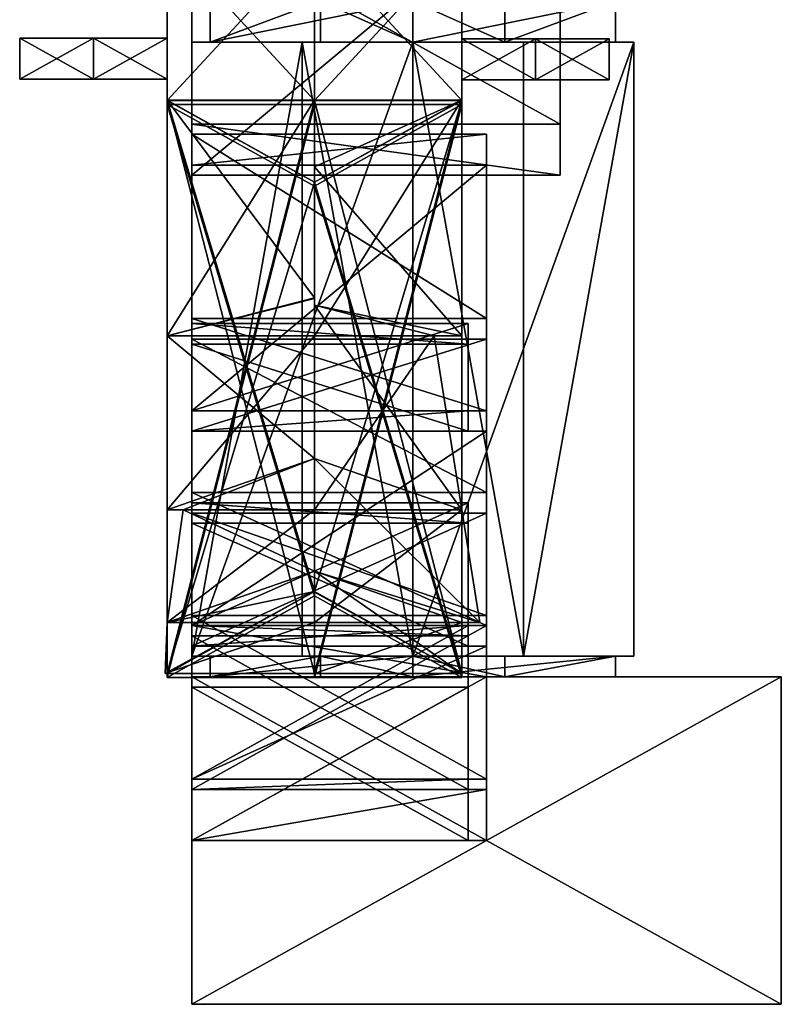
# Model space of a CAD drawing. Extents: x -30 to 32, y -80 to 80.
# Tile 1 of 2: x -30 to 32, y -80 to 0. Entities that reach past the tile are written whole.
import ezdxf

# ---------------------------------------------------------------- set-up
doc = ezdxf.new("R2010")
doc.units = 0

msp = doc.modelspace()

# ---------------------------------------------------------------- meshes
at = {"layer": 'OBJECT000', "color": 50}
mesh = msp.add_polyface(dxfattribs=at)
corners = [(20, -51.666565, -80.552002), (2, -51.666565, -80.552002), (2, -1.666992, -80.552002), (20, -1.666992, -80.552002), (11, -1.666992, -96), (2, -1.666992, -96), (2, -51.666565, -96), (11, -51.666565, -96)]
mesh.append_faces([[corners[k] for k in face] for face in [(1, 3, 0), (5, 7, 4), (6, 0, 7), (4, 2, 5), (5, 1, 6), (7, 3, 4)]], dxfattribs={"vtx0": -1})
mesh.append_faces([[corners[k] for k in face] for face in [(1, 2, 3), (5, 6, 7), (6, 1, 0), (4, 3, 2), (5, 2, 1), (7, 0, 3)]], dxfattribs={"vtx2": -1})
at = {"layer": 'OBJECT003', "color": 50}
mesh = msp.add_polyface(dxfattribs=at)
corners = [(32, -79.998596, -65.102997), (-16, -79.998596, -65.102997), (-16, -53.332947, -65.102997), (32, -53.332947, -65.102997), (32, -53.332947, -96), (-16, -53.332947, -96), (-16, -79.998596, -96), (32, -79.998596, -96)]
mesh.append_faces([[corners[k] for k in face] for face in [(1, 3, 0), (5, 7, 4), (6, 0, 7), (4, 2, 5), (5, 1, 6), (7, 3, 4)]], dxfattribs={"vtx0": -1})
mesh.append_faces([[corners[k] for k in face] for face in [(1, 2, 3), (5, 6, 7), (6, 1, 0), (4, 3, 2), (5, 2, 1), (7, 0, 3)]], dxfattribs={"vtx2": -1})
at = {"layer": 'OBJECT004', "color": 50}
mesh = msp.add_polyface(dxfattribs=at)
corners = [(8, -66.666565, -34.207001), (-16, -66.666565, -34.207001), (-16, -53.332947, -34.207001), (8, -53.332947, -34.207001), (8, -53.332947, -63.171997), (-16, -53.332947, -63.171997), (-16, -66.666565, -63.171997), (8, -66.666565, -63.171997)]
mesh.append_faces([[corners[k] for k in face] for face in [(1, 3, 0), (5, 7, 4), (6, 0, 7), (4, 2, 5), (5, 1, 6), (7, 3, 4)]], dxfattribs={"vtx0": -1})
mesh.append_faces([[corners[k] for k in face] for face in [(1, 2, 3), (5, 6, 7), (6, 1, 0), (4, 3, 2), (5, 2, 1), (7, 0, 3)]], dxfattribs={"vtx2": -1})
at = {"layer": 'OBJECT005', "color": 50}
mesh = msp.add_polyface(dxfattribs=at)
corners = [(18.5, -1.666565, -80.552002), (2, -1.666565, -80.552002), (2, 1.667053, -80.552002), (18.5, 1.667053, -80.552002), (9.5, 1.667053, -96), (2, 1.667053, -96), (2, -1.666565, -96), (9.5, -1.666565, -96)]
mesh.append_faces([[corners[k] for k in face] for face in [(1, 3, 0), (5, 7, 4), (6, 0, 7), (4, 2, 5), (5, 1, 6), (7, 3, 4)]], dxfattribs={"vtx0": -1})
mesh.append_faces([[corners[k] for k in face] for face in [(1, 2, 3), (5, 6, 7), (6, 1, 0), (4, 3, 2), (5, 2, 1), (7, 0, 3)]], dxfattribs={"vtx2": -1})
at = {"layer": 'OBJECT006', "color": 50}
mesh = msp.add_polyface(dxfattribs=at)
corners = [(18.5, -53.334534, -80.552002), (2, -53.334534, -80.552002), (2, -51.666992, -80.552002), (18.5, -51.666992, -80.552002), (9.5, -51.666992, -96), (2, -51.666992, -96), (2, -53.334534, -96), (9.5, -53.334534, -96)]
mesh.append_faces([[corners[k] for k in face] for face in [(1, 3, 0), (5, 7, 4), (6, 0, 7), (4, 2, 5), (5, 1, 6), (7, 3, 4)]], dxfattribs={"vtx0": -1})
mesh.append_faces([[corners[k] for k in face] for face in [(1, 2, 3), (5, 6, 7), (6, 1, 0), (4, 3, 2), (5, 2, 1), (7, 0, 3)]], dxfattribs={"vtx2": -1})
at = {"layer": 'OBJECT008', "color": 50}
mesh = msp.add_polyface(dxfattribs=at)
corners = [(6.5, -66.666565, -63.171997), (-16, -66.666565, -63.171997), (-16, -54.166992, -63.171997), (6.5, -54.166992, -63.171997), (6.5, -54.166992, -65.102997), (-16, -54.166992, -65.102997), (-16, -66.666565, -65.102997), (6.5, -66.666565, -65.102997)]
mesh.append_faces([[corners[k] for k in face] for face in [(1, 3, 0), (5, 7, 4), (6, 0, 7), (4, 2, 5), (5, 1, 6), (7, 3, 4)]], dxfattribs={"vtx0": -1})
mesh.append_faces([[corners[k] for k in face] for face in [(1, 2, 3), (5, 6, 7), (6, 1, 0), (4, 3, 2), (5, 2, 1), (7, 0, 3)]], dxfattribs={"vtx2": -1})
at = {"layer": 'OBJECT009', "color": 50}
mesh = msp.add_polyface(dxfattribs=at)
corners = [(8, -66.666565, -3.309998), (-16, -66.666565, -3.309998), (-16, -53.332947, -3.309998), (8, -53.332947, -3.309998), (8, -53.332947, -32.276001), (-16, -53.332947, -32.276001), (-16, -66.666565, -32.276001), (8, -66.666565, -32.276001)]
mesh.append_faces([[corners[k] for k in face] for face in [(1, 3, 0), (5, 7, 4), (6, 0, 7), (4, 2, 5), (5, 1, 6), (7, 3, 4)]], dxfattribs={"vtx0": -1})
mesh.append_faces([[corners[k] for k in face] for face in [(1, 2, 3), (5, 6, 7), (6, 1, 0), (4, 3, 2), (5, 2, 1), (7, 0, 3)]], dxfattribs={"vtx2": -1})
at = {"layer": 'OBJECT010', "color": 50}
mesh = msp.add_polyface(dxfattribs=at)
corners = [(6.5, -66.666565, -32.276001), (-16, -66.666565, -32.276001), (-16, -54.166992, -32.276001), (6.5, -54.166992, -32.276001), (6.5, -54.166992, -34.207001), (-16, -54.166992, -34.207001), (-16, -66.666565, -34.207001), (6.5, -66.666565, -34.207001)]
mesh.append_faces([[corners[k] for k in face] for face in [(1, 3, 0), (5, 7, 4), (6, 0, 7), (4, 2, 5), (5, 1, 6), (7, 3, 4)]], dxfattribs={"vtx0": -1})
mesh.append_faces([[corners[k] for k in face] for face in [(1, 2, 3), (5, 6, 7), (6, 1, 0), (4, 3, 2), (5, 2, 1), (7, 0, 3)]], dxfattribs={"vtx2": -1})
at = {"layer": 'OBJECT011', "color": 50}
mesh = msp.add_polyface(dxfattribs=at)
corners = [(8, -66.666565, 27.585999), (-16, -66.666565, 27.585999), (-16, -53.332947, 27.585999), (8, -53.332947, 27.585999), (8, -53.332947, -1.378998), (-16, -53.332947, -1.378998), (-16, -66.666565, -1.378998), (8, -66.666565, -1.378998)]
mesh.append_faces([[corners[k] for k in face] for face in [(1, 3, 0), (5, 7, 4), (6, 0, 7), (4, 2, 5), (5, 1, 6), (7, 3, 4)]], dxfattribs={"vtx0": -1})
mesh.append_faces([[corners[k] for k in face] for face in [(1, 2, 3), (5, 6, 7), (6, 1, 0), (4, 3, 2), (5, 2, 1), (7, 0, 3)]], dxfattribs={"vtx2": -1})
at = {"layer": 'OBJECT012', "color": 50}
mesh = msp.add_polyface(dxfattribs=at)
corners = [(6.5, -66.666565, -1.378998), (-16, -66.666565, -1.378998), (-16, -54.166992, -1.378998), (6.5, -54.166992, -1.378998), (6.5, -54.166992, -3.309998), (-16, -54.166992, -3.309998), (-16, -66.666565, -3.309998), (6.5, -66.666565, -3.309998)]
mesh.append_faces([[corners[k] for k in face] for face in [(1, 3, 0), (5, 7, 4), (6, 0, 7), (4, 2, 5), (5, 1, 6), (7, 3, 4)]], dxfattribs={"vtx0": -1})
mesh.append_faces([[corners[k] for k in face] for face in [(1, 2, 3), (5, 6, 7), (6, 1, 0), (4, 3, 2), (5, 2, 1), (7, 0, 3)]], dxfattribs={"vtx2": -1})
at = {"layer": 'OBJECT019', "color": 50}
mesh = msp.add_polyface(dxfattribs=at)
corners = [(6.5, -66.666565, 29.516998), (-16, -66.666565, 29.516998), (-16, -54.166992, 29.516998), (6.5, -54.166992, 29.516998), (6.5, -54.166992, 27.585999), (-16, -54.166992, 27.585999), (-16, -66.666565, 27.585999), (6.5, -66.666565, 27.585999)]
mesh.append_faces([[corners[k] for k in face] for face in [(1, 3, 0), (5, 7, 4), (6, 0, 7), (4, 2, 5), (5, 1, 6), (7, 3, 4)]], dxfattribs={"vtx0": -1})
mesh.append_faces([[corners[k] for k in face] for face in [(1, 2, 3), (5, 6, 7), (6, 1, 0), (4, 3, 2), (5, 2, 1), (7, 0, 3)]], dxfattribs={"vtx2": -1})
at = {"layer": 'OBJECT020', "color": 50}
mesh = msp.add_polyface(dxfattribs=at)
corners = [(8, -62.499939, 60.414368), (-16, -62.499939, 60.414368), (-16, -49.166931, 53.655365), (8, -49.166931, 53.655365), (8, -53.332947, 29.516998), (-16, -53.332947, 29.516998), (-16, -66.666992, 29.516998), (8, -66.666992, 29.516998)]
mesh.append_faces([[corners[k] for k in face] for face in [(1, 3, 0), (5, 7, 4), (6, 0, 7), (4, 2, 5), (5, 1, 6), (3, 7, 0)]], dxfattribs={"vtx0": -1})
mesh.append_faces([[corners[k] for k in face] for face in [(1, 2, 3), (5, 6, 7), (6, 1, 0), (4, 3, 2), (5, 2, 1), (3, 4, 7)]], dxfattribs={"vtx2": -1})
at = {"layer": 'OBJECT021', "color": 50}
mesh = msp.add_polyface(dxfattribs=at)
corners = [(-16, -39.998779, 73.933746), (8, -39.998779, 73.933746), (8, -50.831726, 86.485748), (-16, -50.831726, 86.485748), (8, -48.332886, 55.586121), (-16, -48.332886, 55.586121), (-16, -61.666931, 62.345123), (8, -61.666931, 62.345123)]
mesh.append_faces([[corners[k] for k in face] for face in [(1, 3, 0), (5, 7, 4), (6, 2, 7), (4, 0, 5), (5, 3, 6), (1, 7, 2)]], dxfattribs={"vtx0": -1})
mesh.append_faces([[corners[k] for k in face] for face in [(1, 2, 3), (5, 6, 7), (6, 3, 2), (4, 1, 0), (5, 0, 3), (1, 4, 7)]], dxfattribs={"vtx2": -1})
at = {"layer": 'OBJECT022', "color": 50}
mesh = msp.add_polyface(dxfattribs=at)
corners = [(-16, -25.833984, 89.377869), (8, -25.833984, 89.377869), (8, -33.333984, 106.757813), (-16, -33.333984, 106.757813), (8, -38.334778, 75.860046), (-16, -38.334778, 75.860046), (-16, -49.168762, 88.411957), (8, -49.168762, 88.411957)]
mesh.append_faces([[corners[k] for k in face] for face in [(1, 3, 0), (5, 7, 4), (6, 2, 7), (4, 0, 5), (5, 3, 6), (1, 7, 2)]], dxfattribs={"vtx0": -1})
mesh.append_faces([[corners[k] for k in face] for face in [(1, 2, 3), (5, 6, 7), (6, 3, 2), (4, 1, 0), (5, 0, 3), (1, 4, 7)]], dxfattribs={"vtx2": -1})
at = {"layer": 'OBJECT023', "color": 50}
mesh = msp.add_polyface(dxfattribs=at)
corners = [(-16, -9.167114, 101.930908), (8, -9.167114, 101.930908), (8, -11.667114, 120.275909), (-16, -11.667114, 120.275909), (8, -24.166504, 90.345398), (-16, -24.166504, 90.345398), (-16, -31.666443, 107.724335), (8, -31.666443, 107.724335)]
mesh.append_faces([[corners[k] for k in face] for face in [(1, 3, 0), (5, 7, 4), (6, 2, 7), (0, 4, 1), (5, 3, 6), (1, 7, 2)]], dxfattribs={"vtx0": -1})
mesh.append_faces([[corners[k] for k in face] for face in [(1, 2, 3), (5, 6, 7), (6, 3, 2), (0, 5, 4), (5, 0, 3), (1, 4, 7)]], dxfattribs={"vtx2": -1})
at = {"layer": 'OBJECT024', "color": 50}
mesh = msp.add_polyface(dxfattribs=at)
corners = [(-16, 8.332642, 97.102997), (14, 8.332642, 97.102997), (14, 12.499634, 128), (-16, 12.499634, 128), (14, -8.333008, 97.102997), (-16, -8.333008, 97.102997), (-16, -12.500061, 128), (14, -12.500061, 128)]
mesh.append_faces([[corners[k] for k in face] for face in [(1, 3, 0), (5, 7, 4), (6, 2, 7), (0, 4, 1), (5, 3, 6), (1, 7, 2)]], dxfattribs={"vtx0": -1})
mesh.append_faces([[corners[k] for k in face] for face in [(1, 2, 3), (5, 6, 7), (6, 3, 2), (0, 5, 4), (5, 0, 3), (1, 4, 7)]], dxfattribs={"vtx2": -1})
at = {"layer": 'OBJECT030', "color": 50}
mesh = msp.add_polyface(dxfattribs=at)
corners = [(6.5, -61.667175, 62.34375), (-16, -61.667175, 62.34375), (-16, -49.16748, 56.067902), (6.5, -49.16748, 56.067902), (6.5, -49.999939, 54.138184), (-16, -49.999939, 54.138184), (-16, -62.500183, 60.414307), (6.5, -62.500183, 60.414307)]
mesh.append_faces([[corners[k] for k in face] for face in [(1, 3, 0), (5, 7, 4), (6, 0, 7), (4, 2, 5), (5, 1, 6), (7, 3, 4)]], dxfattribs={"vtx0": -1})
mesh.append_faces([[corners[k] for k in face] for face in [(1, 2, 3), (5, 6, 7), (6, 1, 0), (4, 3, 2), (5, 2, 1), (7, 0, 3)]], dxfattribs={"vtx2": -1})
at = {"layer": 'OBJECT031', "color": 50}
mesh = msp.add_polyface(dxfattribs=at)
corners = [(-16, -39.166443, 76.828674), (6.5, -39.166443, 76.828674), (6.5, -49.165466, 88.413544), (-16, -49.165466, 88.413544), (6.5, -40.832581, 74.897491), (-16, -40.832581, 74.897491), (-16, -50.833069, 86.4841), (6.5, -50.833069, 86.4841)]
mesh.append_faces([[corners[k] for k in face] for face in [(1, 3, 0), (5, 7, 4), (6, 2, 7), (4, 0, 5), (5, 3, 6), (1, 7, 2)]], dxfattribs={"vtx0": -1})
mesh.append_faces([[corners[k] for k in face] for face in [(1, 2, 3), (5, 6, 7), (6, 3, 2), (4, 1, 0), (5, 0, 3), (1, 4, 7)]], dxfattribs={"vtx2": -1})
at = {"layer": 'OBJECT032', "color": 50}
mesh = msp.add_polyface(dxfattribs=at)
corners = [(-16, -24.581848, 91.310669), (6.5, -24.581848, 91.310669), (6.5, -31.666016, 107.725006), (-16, -31.666016, 107.725006), (6.5, -26.251038, 90.344452), (-16, -26.251038, 90.344452), (-16, -33.333252, 106.756805), (6.5, -33.333252, 106.756805)]
mesh.append_faces([[corners[k] for k in face] for face in [(1, 3, 0), (5, 7, 4), (6, 2, 7), (0, 4, 1), (3, 5, 0), (1, 7, 2)]], dxfattribs={"vtx0": -1})
mesh.append_faces([[corners[k] for k in face] for face in [(1, 2, 3), (5, 6, 7), (6, 3, 2), (0, 5, 4), (3, 6, 5), (1, 4, 7)]], dxfattribs={"vtx2": -1})
at = {"layer": 'OBJECT037', "color": 50}
mesh = msp.add_polyface(dxfattribs=at)
corners = [(2, -51.666565, -80.552002), (-16, -51.666565, -80.552002), (-16, -1.666992, -80.552002), (2, -1.666992, -80.552002), (2, -1.666992, -96), (-7, -1.666992, -96), (-7, -51.666565, -96), (2, -51.666565, -96)]
mesh.append_faces([[corners[k] for k in face] for face in [(1, 3, 0), (5, 7, 4), (6, 0, 7), (4, 2, 5), (7, 3, 4), (5, 1, 6)]], dxfattribs={"vtx0": -1})
mesh.append_faces([[corners[k] for k in face] for face in [(1, 2, 3), (5, 6, 7), (6, 1, 0), (4, 3, 2), (7, 0, 3), (5, 2, 1)]], dxfattribs={"vtx2": -1})
at = {"layer": 'OBJECT038', "color": 50}
mesh = msp.add_polyface(dxfattribs=at)
corners = [(2, -1.666565, -80.552002), (-14.5, -1.666565, -80.552002), (-14.5, 1.667053, -80.552002), (2, 1.667053, -80.552002), (2, 1.667053, -96), (-5.5, 1.667053, -96), (-5.5, -1.666565, -96), (2, -1.666565, -96)]
mesh.append_faces([[corners[k] for k in face] for face in [(1, 3, 0), (5, 7, 4), (6, 0, 7), (4, 2, 5), (7, 3, 4), (5, 1, 6)]], dxfattribs={"vtx0": -1})
mesh.append_faces([[corners[k] for k in face] for face in [(1, 2, 3), (5, 6, 7), (6, 1, 0), (4, 3, 2), (7, 0, 3), (5, 2, 1)]], dxfattribs={"vtx2": -1})
at = {"layer": 'OBJECT040', "color": 50}
mesh = msp.add_polyface(dxfattribs=at)
corners = [(2, -53.334534, -80.552002), (-14.5, -53.334534, -80.552002), (-14.5, -51.666992, -80.552002), (2, -51.666992, -80.552002), (2, -51.666992, -96), (-5.5, -51.666992, -96), (-5.5, -53.334534, -96), (2, -53.334534, -96)]
mesh.append_faces([[corners[k] for k in face] for face in [(1, 3, 0), (5, 7, 4), (6, 0, 7), (4, 2, 5), (7, 3, 4), (5, 1, 6)]], dxfattribs={"vtx0": -1})
mesh.append_faces([[corners[k] for k in face] for face in [(1, 2, 3), (5, 6, 7), (6, 1, 0), (4, 3, 2), (7, 0, 3), (5, 2, 1)]], dxfattribs={"vtx2": -1})
at = {"layer": 'OBJECT042', "color": 50}
mesh = msp.add_polyface(dxfattribs=at)
corners = [(-6, -22.492493, 82.394501), (-18, -25.566162, 89.516876), (-6, -25.566162, 89.516876), (-18, -6.398621, 104), (-6, -13.064941, 89.517395), (-6, -6.398621, 104)]
mesh.append_faces([[corners[k] for k in face] for face in [(1, 2, 0), (4, 5, 3)]])
mesh.append_faces([[corners[k] for k in face] for face in [(0, 3, 1), (1, 5, 2), (4, 2, 5)]], dxfattribs={"vtx0": -1})
mesh.append_faces([[corners[k] for k in face] for face in [(0, 4, 3), (1, 3, 5), (4, 0, 2)]], dxfattribs={"vtx2": -1})
at = {"layer": 'OBJECT043', "color": 50}
mesh = msp.add_polyface(dxfattribs=at)
corners = [(-6, -35.566284, 68.275452), (-18, -39.732971, 74.068573), (-6, -39.732971, 74.068573), (-18, -25.566101, 89.516846), (-6, -22.532715, 82.487854), (-6, -25.566101, 89.516846)]
mesh.append_faces([[corners[k] for k in face] for face in [(1, 2, 0), (4, 5, 3)]])
mesh.append_faces([[corners[k] for k in face] for face in [(0, 3, 1), (1, 5, 2), (4, 2, 5)]], dxfattribs={"vtx0": -1})
mesh.append_faces([[corners[k] for k in face] for face in [(0, 4, 3), (1, 3, 5), (4, 0, 2)]], dxfattribs={"vtx2": -1})
at = {"layer": 'OBJECT044', "color": 50}
mesh = msp.add_polyface(dxfattribs=at)
corners = [(-6, -44.732971, 46.069519), (-18, -48.899353, 53.794495), (-6, -48.899353, 53.794495), (-6, -39.732971, 74.068451), (-16.698669, -39.732971, 74.068451), (-6, -35.56665, 68.27594)]
mesh.append_faces([[corners[k] for k in face] for face in [(1, 2, 0), (4, 5, 3)]])
mesh.append_faces([[corners[k] for k in face] for face in [(0, 4, 1), (1, 3, 2), (2, 5, 0)]], dxfattribs={"vtx0": -1})
mesh.append_faces([[corners[k] for k in face] for face in [(0, 5, 4), (1, 4, 3), (2, 3, 5)]], dxfattribs={"vtx2": -1})
at = {"layer": 'OBJECT045', "color": 50}
mesh = msp.add_polyface(dxfattribs=at)
corners = [(-6, -46.400085, 35.446411), (-18.166321, -53.066223, 27.722229), (-6, -53.066223, 27.722229), (-18, -48.899658, 53.795013), (-6, -44.732971, 46.07135), (-6, -48.899658, 53.795013)]
mesh.append_faces([[corners[k] for k in face] for face in [(1, 2, 0), (4, 5, 3)]])
mesh.append_faces([[corners[k] for k in face] for face in [(0, 3, 1), (1, 5, 2), (4, 2, 5)]], dxfattribs={"vtx0": -1})
mesh.append_faces([[corners[k] for k in face] for face in [(0, 4, 3), (1, 3, 5), (4, 0, 2)]], dxfattribs={"vtx2": -1})
at = {"layer": 'OBJECT046', "color": 50}
mesh = msp.add_polyface(dxfattribs=at)
corners = [(-6, -13.067261, 35.448273), (-18, -6.401001, 27.723999), (-6, -6.401001, 27.723999), (-6, -53.064758, 27.723999), (-18, -53.064758, 27.723999), (-6, -46.39917, 35.447479)]
mesh.append_faces([[corners[k] for k in face] for face in [(1, 2, 0), (4, 5, 3)]])
mesh.append_faces([[corners[k] for k in face] for face in [(0, 4, 1), (1, 3, 2), (2, 5, 0)]], dxfattribs={"vtx0": -1})
mesh.append_faces([[corners[k] for k in face] for face in [(0, 5, 4), (1, 4, 3), (2, 3, 5)]], dxfattribs={"vtx2": -1})
at = {"layer": 'OBJECT047', "color": 50}
mesh = msp.add_polyface(dxfattribs=at)
corners = [(-18, -6.398254, 27.723999), (-6, -13.064514, 20), (-6, -6.398254, 27.723999), (-6, -46.401001, 20), (-18, -53.067566, 27.723999), (-6, -53.067566, 27.723999)]
mesh.append_faces([[corners[k] for k in face] for face in [(1, 2, 0), (4, 5, 3)]])
mesh.append_faces([[corners[k] for k in face] for face in [(0, 3, 1), (4, 2, 5), (1, 5, 2)]], dxfattribs={"vtx0": -1})
mesh.append_faces([[corners[k] for k in face] for face in [(0, 4, 3), (4, 0, 2), (1, 3, 5)]], dxfattribs={"vtx2": -1})
at = {"layer": 'OBJECT048', "color": 50}
mesh = msp.add_polyface(dxfattribs=at)
corners = [(-18, -53.065979, 27.722198), (-6, -46.400574, 20), (-6, -53.065979, 27.722198), (-6, -46.399719, -18.62236), (-18, -53.065979, -26.346649), (-6, -53.065979, -26.346649)]
mesh.append_faces([[corners[k] for k in face] for face in [(1, 2, 0), (4, 5, 3)]])
mesh.append_faces([[corners[k] for k in face] for face in [(3, 0, 4), (4, 2, 5), (1, 5, 2)]], dxfattribs={"vtx0": -1})
mesh.append_faces([[corners[k] for k in face] for face in [(3, 1, 0), (4, 0, 2), (1, 3, 5)]], dxfattribs={"vtx2": -1})
at = {"layer": 'OBJECT049', "color": 50}
mesh = msp.add_polyface(dxfattribs=at)
corners = [(-6, -13.066406, -18.621277), (-18, -6.400635, -26.345001), (-6, -6.400635, -26.345001), (-6, -53.064575, -26.345001), (-18, -53.064575, -26.345001), (-6, -46.398315, -18.620682)]
mesh.append_faces([[corners[k] for k in face] for face in [(1, 2, 0), (4, 5, 3)]])
mesh.append_faces([[corners[k] for k in face] for face in [(0, 4, 1), (1, 3, 2), (2, 5, 0)]], dxfattribs={"vtx0": -1})
mesh.append_faces([[corners[k] for k in face] for face in [(0, 5, 4), (1, 4, 3), (2, 3, 5)]], dxfattribs={"vtx2": -1})
at = {"layer": 'OBJECT050', "color": 50}
mesh = msp.add_polyface(dxfattribs=at)
corners = [(-18, -53.065979, -26.346375), (-6, -46.399414, -34.071045), (-6, -53.065979, -26.346375), (-6, -46.399597, -72.690781), (-18, -53.065979, -80.415207), (-6, -53.065979, -80.415207)]
mesh.append_faces([[corners[k] for k in face] for face in [(1, 2, 0), (4, 5, 3)]])
mesh.append_faces([[corners[k] for k in face] for face in [(3, 0, 4), (4, 2, 5), (1, 5, 2)]], dxfattribs={"vtx0": -1})
mesh.append_faces([[corners[k] for k in face] for face in [(3, 1, 0), (4, 0, 2), (1, 3, 5)]], dxfattribs={"vtx2": -1})
at = {"layer": 'OBJECT051', "color": 50}
mesh = msp.add_polyface(dxfattribs=at)
corners = [(-6, -13.066589, -72.690277), (-18, -6.400818, -80.414001), (-6, -6.400818, -80.414001), (-6, -53.064941, -80.414001), (-18, -53.064941, -80.414001), (-6, -46.39917, -72.690277)]
mesh.append_faces([[corners[k] for k in face] for face in [(1, 2, 0), (4, 5, 3)]])
mesh.append_faces([[corners[k] for k in face] for face in [(0, 4, 1), (1, 3, 2), (2, 5, 0)]], dxfattribs={"vtx0": -1})
mesh.append_faces([[corners[k] for k in face] for face in [(0, 5, 4), (1, 4, 3), (2, 3, 5)]], dxfattribs={"vtx2": -1})
at = {"layer": 'OBJECT052', "color": 50}
mesh = msp.add_polyface(dxfattribs=at)
corners = [(-18, -6.399963, 97), (-18, 6.59906, 97), (-6, 6.59906, 97), (-6, -6.399963, 97), (-18, 6.59906, -81), (-18, -6.399963, -81), (-6, -6.399963, -81), (-6, 6.59906, -81)]
mesh.append_faces([[corners[k] for k in face] for face in [(1, 3, 0), (5, 7, 4), (6, 2, 7), (4, 0, 5), (7, 1, 4), (5, 3, 6)]], dxfattribs={"vtx0": -1})
mesh.append_faces([[corners[k] for k in face] for face in [(1, 2, 3), (5, 6, 7), (6, 3, 2), (4, 1, 0), (7, 2, 1), (5, 0, 3)]], dxfattribs={"vtx2": -1})
at = {"layer": 'OBJECT053', "color": 50}
mesh = msp.add_polyface(dxfattribs=at)
corners = [(-6, -13.06543, -34.066025), (-18, -6.399963, -26.342667), (-6, -6.399963, -26.342667), (-6, -6.399963, -80.415009), (-18, -6.399963, -80.415009), (-6, -13.066162, -72.690796)]
mesh.append_faces([[corners[k] for k in face] for face in [(1, 2, 0), (4, 5, 3)]])
mesh.append_faces([[corners[k] for k in face] for face in [(0, 4, 1), (3, 1, 4), (5, 2, 3)]], dxfattribs={"vtx0": -1})
mesh.append_faces([[corners[k] for k in face] for face in [(0, 5, 4), (3, 2, 1), (5, 0, 2)]], dxfattribs={"vtx2": -1})
at = {"layer": 'OBJECT054', "color": 50}
mesh = msp.add_polyface(dxfattribs=at)
corners = [(-6, -13.066467, 20), (-18, -6.399963, 27.721985), (-6, -6.399963, 27.721985), (-6, -6.399963, -26.34581), (-18, -6.399963, -26.34581), (-6, -13.065979, -18.621796)]
mesh.append_faces([[corners[k] for k in face] for face in [(1, 2, 0), (4, 5, 3)]])
mesh.append_faces([[corners[k] for k in face] for face in [(0, 4, 1), (3, 1, 4), (5, 2, 3)]], dxfattribs={"vtx0": -1})
mesh.append_faces([[corners[k] for k in face] for face in [(0, 5, 4), (3, 2, 1), (5, 0, 2)]], dxfattribs={"vtx2": -1})
at = {"layer": 'OBJECT055', "color": 50}
mesh = msp.add_polyface(dxfattribs=at)
corners = [(-6, -13.065918, 89.515106), (-18, -6.399963, 104), (-6, -6.399963, 104), (-6, -6.399963, 27.722717), (-18, -6.399963, 27.722717), (-6, -13.06604, 35.446808)]
mesh.append_faces([[corners[k] for k in face] for face in [(1, 2, 0), (4, 5, 3)]])
mesh.append_faces([[corners[k] for k in face] for face in [(0, 4, 1), (3, 1, 4), (5, 2, 3)]], dxfattribs={"vtx0": -1})
mesh.append_faces([[corners[k] for k in face] for face in [(0, 5, 4), (3, 2, 1), (5, 0, 2)]], dxfattribs={"vtx2": -1})
at = {"layer": 'OBJECT056', "color": 50}
mesh = msp.add_polyface(dxfattribs=at)
corners = [(-18, -4.666565, -11.033997), (-24, -4.666565, -11.033997), (-24, -1.332947, -11.033997), (-18, -1.332947, -11.033997), (-18, -1.332947, -14.897003), (-24, -1.332947, -14.897003), (-24, -4.666565, -14.897003), (-18, -4.666565, -14.897003)]
mesh.append_faces([[corners[k] for k in face] for face in [(1, 3, 0), (5, 7, 4), (6, 0, 7), (4, 2, 5), (7, 3, 4), (5, 1, 6)]], dxfattribs={"vtx0": -1})
mesh.append_faces([[corners[k] for k in face] for face in [(1, 2, 3), (5, 6, 7), (6, 1, 0), (4, 3, 2), (7, 0, 3), (5, 2, 1)]], dxfattribs={"vtx2": -1})
at = {"layer": 'OBJECT057', "color": 50}
mesh = msp.add_polyface(dxfattribs=at)
corners = [(-24, -4.666565, 16), (-30, -4.666565, 16), (-30, -1.332947, 16), (-24, -1.332947, 16), (-24, -1.332947, -14.897003), (-30, -1.332947, -14.897003), (-30, -4.666565, -14.897003), (-24, -4.666565, -14.897003)]
mesh.append_faces([[corners[k] for k in face] for face in [(1, 3, 0), (5, 7, 4), (6, 0, 7), (4, 2, 5), (7, 3, 4), (5, 1, 6)]], dxfattribs={"vtx0": -1})
mesh.append_faces([[corners[k] for k in face] for face in [(1, 2, 3), (5, 6, 7), (6, 1, 0), (4, 3, 2), (7, 0, 3), (5, 2, 1)]], dxfattribs={"vtx2": -1})
at = {"layer": 'OBJECT058', "color": 50}
mesh = msp.add_polyface(dxfattribs=at)
corners = [(-18, -4.666565, 16), (-24, -4.666565, 16), (-24, -1.332947, 16), (-18, -1.332947, 16), (-18, -1.332947, 12.138), (-24, -1.332947, 12.138), (-24, -4.666565, 12.138), (-18, -4.666565, 12.138)]
mesh.append_faces([[corners[k] for k in face] for face in [(1, 3, 0), (5, 7, 4), (6, 0, 7), (4, 2, 5), (7, 3, 4), (5, 1, 6)]], dxfattribs={"vtx0": -1})
mesh.append_faces([[corners[k] for k in face] for face in [(1, 2, 3), (5, 6, 7), (6, 1, 0), (4, 3, 2), (7, 0, 3), (5, 2, 1)]], dxfattribs={"vtx2": -1})
at = {"layer": 'OBJECT076', "color": 50}
mesh = msp.add_polyface(dxfattribs=at)
corners = [(-18, -6.732971, -26.276001), (-6, -13.400696, -34), (-6, -6.732971, -26.276001), (-6, -46.732971, -34), (-18, -53.39917, -26.276001), (-6, -53.39917, -26.276001)]
mesh.append_faces([[corners[k] for k in face] for face in [(1, 2, 0), (4, 5, 3)]])
mesh.append_faces([[corners[k] for k in face] for face in [(0, 3, 1), (4, 2, 5), (1, 5, 2)]], dxfattribs={"vtx0": -1})
mesh.append_faces([[corners[k] for k in face] for face in [(0, 4, 3), (4, 0, 2), (1, 3, 5)]], dxfattribs={"vtx2": -1})
at = {"layer": 'OBJECT077', "color": 50}
mesh = msp.add_polyface(dxfattribs=at)
corners = [(-6, -6.399963, 97), (-6, 6.59906, 97), (6, 6.59906, 97), (6, -6.399963, 97), (-6, 6.59906, -81), (-6, -6.399963, -81), (6, -6.399963, -81), (6, 6.59906, -81)]
mesh.append_faces([[corners[k] for k in face] for face in [(1, 3, 0), (5, 7, 4), (4, 0, 5), (6, 2, 7), (7, 1, 4), (5, 3, 6)]], dxfattribs={"vtx0": -1})
mesh.append_faces([[corners[k] for k in face] for face in [(1, 2, 3), (5, 6, 7), (4, 1, 0), (6, 3, 2), (7, 2, 1), (5, 0, 3)]], dxfattribs={"vtx2": -1})
at = {"layer": 'OBJECT078', "color": 50}
mesh = msp.add_polyface(dxfattribs=at)
corners = [(6, -6.399963, 104), (-6, -13.066162, 89.514679), (-6, -6.399963, 104), (-6, -13.066223, 35.447021), (6, -6.399963, 27.722717), (-6, -6.399963, 27.722717)]
mesh.append_faces([[corners[k] for k in face] for face in [(1, 2, 0), (4, 5, 3)]])
mesh.append_faces([[corners[k] for k in face] for face in [(3, 0, 4), (4, 2, 5), (1, 5, 2)]], dxfattribs={"vtx0": -1})
mesh.append_faces([[corners[k] for k in face] for face in [(3, 1, 0), (4, 0, 2), (1, 3, 5)]], dxfattribs={"vtx2": -1})
at = {"layer": 'OBJECT079', "color": 50}
mesh = msp.add_polyface(dxfattribs=at)
corners = [(6, -25.566162, 89.516876), (-6, -23.066406, 83.724487), (-6, -25.566162, 89.516876), (-6, -11.82019, 92.221771), (6, -6.398621, 104), (-6, -6.398621, 104)]
mesh.append_faces([[corners[k] for k in face] for face in [(1, 2, 0), (4, 5, 3)]])
mesh.append_faces([[corners[k] for k in face] for face in [(3, 0, 4), (2, 4, 0), (1, 5, 2)]], dxfattribs={"vtx0": -1})
mesh.append_faces([[corners[k] for k in face] for face in [(3, 1, 0), (2, 5, 4), (1, 3, 5)]], dxfattribs={"vtx2": -1})
at = {"layer": 'OBJECT080', "color": 50}
mesh = msp.add_polyface(dxfattribs=at)
corners = [(6, -39.732971, 74.068573), (-6, -35.566467, 68.275757), (-6, -39.732971, 74.068573), (-6, -23.065796, 83.723145), (3.742004, -25.566101, 89.516846), (-6, -25.566101, 89.516846)]
mesh.append_faces([[corners[k] for k in face] for face in [(1, 2, 0), (4, 5, 3)]])
mesh.append_faces([[corners[k] for k in face] for face in [(0, 3, 1), (2, 4, 0), (1, 5, 2)]], dxfattribs={"vtx0": -1})
mesh.append_faces([[corners[k] for k in face] for face in [(0, 4, 3), (2, 5, 4), (1, 3, 5)]], dxfattribs={"vtx2": -1})
at = {"layer": 'OBJECT081', "color": 50}
mesh = msp.add_polyface(dxfattribs=at)
corners = [(-6, -48.899353, 53.794464), (7.456909, -48.899353, 53.794464), (-6, -44.732971, 46.071381), (-6, -35.566284, 68.275482), (6, -39.732971, 74.068451), (-6, -39.732971, 74.068451)]
mesh.append_faces([[corners[k] for k in face] for face in [(1, 2, 0), (4, 5, 3)]])
mesh.append_faces([[corners[k] for k in face] for face in [(1, 3, 2), (0, 4, 1), (2, 5, 0)]], dxfattribs={"vtx0": -1})
mesh.append_faces([[corners[k] for k in face] for face in [(1, 4, 3), (0, 5, 4), (2, 3, 5)]], dxfattribs={"vtx2": -1})
at = {"layer": 'OBJECT082', "color": 50}
mesh = msp.add_polyface(dxfattribs=at)
corners = [(-6, -53.066223, 27.722229), (6, -53.066223, 27.722229), (-6, -46.437866, 35.402588), (-6, -44.732971, 46.072052), (6, -48.899658, 53.795013), (-6, -48.899658, 53.795013)]
mesh.append_faces([[corners[k] for k in face] for face in [(1, 2, 0), (4, 5, 3)]])
mesh.append_faces([[corners[k] for k in face] for face in [(1, 3, 2), (0, 4, 1), (2, 5, 0)]], dxfattribs={"vtx0": -1})
mesh.append_faces([[corners[k] for k in face] for face in [(1, 4, 3), (0, 5, 4), (2, 3, 5)]], dxfattribs={"vtx2": -1})
at = {"layer": 'OBJECT083', "color": 50}
mesh = msp.add_polyface(dxfattribs=at)
corners = [(-6, -6.401001, 27.723999), (6, -6.401001, 27.723999), (-6, -13.066406, 35.447266), (-6, -46.399048, 35.447632), (6, -53.064758, 27.723999), (-6, -53.064758, 27.723999)]
mesh.append_faces([[corners[k] for k in face] for face in [(1, 2, 0), (4, 5, 3)]])
mesh.append_faces([[corners[k] for k in face] for face in [(3, 1, 4), (0, 4, 1), (2, 5, 0)]], dxfattribs={"vtx0": -1})
mesh.append_faces([[corners[k] for k in face] for face in [(3, 2, 1), (0, 5, 4), (2, 3, 5)]], dxfattribs={"vtx2": -1})
at = {"layer": 'OBJECT084', "color": 50}
mesh = msp.add_polyface(dxfattribs=at)
corners = [(-6, -13.064697, 20), (6, -6.398254, 27.723999), (-6, -6.398254, 27.723999), (6, -53.067566, 27.723999), (-6, -46.401855, 20), (-6, -53.067566, 27.723999)]
mesh.append_faces([[corners[k] for k in face] for face in [(1, 2, 0), (4, 5, 3)]])
mesh.append_faces([[corners[k] for k in face] for face in [(0, 3, 1), (5, 1, 3), (4, 2, 5)]], dxfattribs={"vtx0": -1})
mesh.append_faces([[corners[k] for k in face] for face in [(0, 4, 3), (5, 2, 1), (4, 0, 2)]], dxfattribs={"vtx2": -1})
at = {"layer": 'OBJECT085', "color": 50}
mesh = msp.add_polyface(dxfattribs=at)
corners = [(-6, -46.40033, 20), (6, -53.065979, 27.722198), (-6, -53.065979, 27.722198), (-6, -53.065979, -26.346634), (6, -53.065979, -26.346634), (-6, -46.399475, -18.622101)]
mesh.append_faces([[corners[k] for k in face] for face in [(1, 2, 0), (4, 5, 3)]])
mesh.append_faces([[corners[k] for k in face] for face in [(0, 4, 1), (3, 1, 4), (5, 2, 3)]], dxfattribs={"vtx0": -1})
mesh.append_faces([[corners[k] for k in face] for face in [(0, 5, 4), (3, 2, 1), (5, 0, 2)]], dxfattribs={"vtx2": -1})
at = {"layer": 'OBJECT086', "color": 50}
mesh = msp.add_polyface(dxfattribs=at)
corners = [(-6, -6.400635, -26.345001), (6, -6.400635, -26.345001), (-6, -13.066528, -18.621109), (-6, -46.39917, -18.621689), (6, -53.064575, -26.345001), (-6, -53.064575, -26.345001)]
mesh.append_faces([[corners[k] for k in face] for face in [(1, 2, 0), (4, 5, 3)]])
mesh.append_faces([[corners[k] for k in face] for face in [(3, 1, 4), (0, 4, 1), (2, 5, 0)]], dxfattribs={"vtx0": -1})
mesh.append_faces([[corners[k] for k in face] for face in [(3, 2, 1), (0, 5, 4), (2, 3, 5)]], dxfattribs={"vtx2": -1})
at = {"layer": 'OBJECT087', "color": 50}
mesh = msp.add_polyface(dxfattribs=at)
corners = [(6, -6.399963, 27.721985), (-6, -13.065613, 20), (-6, -6.399963, 27.721985), (-6, -13.066223, -18.621552), (6, -6.399963, -26.34581), (-6, -6.399963, -26.34581)]
mesh.append_faces([[corners[k] for k in face] for face in [(1, 2, 0), (4, 5, 3)]])
mesh.append_faces([[corners[k] for k in face] for face in [(3, 0, 4), (4, 2, 5), (1, 5, 2)]], dxfattribs={"vtx0": -1})
mesh.append_faces([[corners[k] for k in face] for face in [(3, 1, 0), (4, 0, 2), (1, 3, 5)]], dxfattribs={"vtx2": -1})
at = {"layer": 'OBJECT088', "color": 50}
mesh = msp.add_polyface(dxfattribs=at)
corners = [(-6, -13.400818, -34), (6, -6.732971, -26.276001), (-6, -6.732971, -26.276001), (6, -53.39917, -26.276001), (-6, -46.732971, -34), (-6, -53.39917, -26.276001)]
mesh.append_faces([[corners[k] for k in face] for face in [(1, 2, 0), (4, 5, 3)]])
mesh.append_faces([[corners[k] for k in face] for face in [(0, 3, 1), (5, 1, 3), (4, 2, 5)]], dxfattribs={"vtx0": -1})
mesh.append_faces([[corners[k] for k in face] for face in [(0, 4, 3), (5, 2, 1), (4, 0, 2)]], dxfattribs={"vtx2": -1})
at = {"layer": 'OBJECT089', "color": 50}
mesh = msp.add_polyface(dxfattribs=at)
corners = [(-6, -46.400269, -34.069992), (6, -53.065979, -26.346375), (-6, -53.065979, -26.346375), (-6, -53.065979, -80.415207), (6, -53.065979, -80.415207), (-6, -46.399353, -72.690521)]
mesh.append_faces([[corners[k] for k in face] for face in [(1, 2, 0), (4, 5, 3)]])
mesh.append_faces([[corners[k] for k in face] for face in [(0, 4, 1), (3, 1, 4), (5, 2, 3)]], dxfattribs={"vtx0": -1})
mesh.append_faces([[corners[k] for k in face] for face in [(0, 5, 4), (3, 2, 1), (5, 0, 2)]], dxfattribs={"vtx2": -1})
at = {"layer": 'OBJECT090', "color": 50}
mesh = msp.add_polyface(dxfattribs=at)
corners = [(-6, -6.400818, -80.414001), (6, -6.400818, -80.414001), (-6, -13.066711, -72.690109), (-6, -46.399048, -72.690109), (6, -53.064941, -80.414001), (-6, -53.064941, -80.414001)]
mesh.append_faces([[corners[k] for k in face] for face in [(1, 2, 0), (4, 5, 3)]])
mesh.append_faces([[corners[k] for k in face] for face in [(3, 1, 4), (0, 4, 1), (2, 5, 0)]], dxfattribs={"vtx0": -1})
mesh.append_faces([[corners[k] for k in face] for face in [(3, 2, 1), (0, 5, 4), (2, 3, 5)]], dxfattribs={"vtx2": -1})
at = {"layer": 'OBJECT091', "color": 50}
mesh = msp.add_polyface(dxfattribs=at)
corners = [(6, -6.399963, -26.342667), (-6, -13.065613, -34.066254), (-6, -6.399963, -26.342667), (-6, -13.066406, -72.690552), (6, -6.399963, -80.415009), (-6, -6.399963, -80.415009)]
mesh.append_faces([[corners[k] for k in face] for face in [(1, 2, 0), (4, 5, 3)]])
mesh.append_faces([[corners[k] for k in face] for face in [(3, 0, 4), (4, 2, 5), (1, 5, 2)]], dxfattribs={"vtx0": -1})
mesh.append_faces([[corners[k] for k in face] for face in [(3, 1, 0), (4, 0, 2), (1, 3, 5)]], dxfattribs={"vtx2": -1})
at = {"layer": 'OBJECT106', "color": 50}
mesh = msp.add_polyface(dxfattribs=at)
corners = [(12, -4.732971, -11.033997), (6, -4.732971, -11.033997), (6, -1.399963, -11.033997), (12, -1.399963, -11.033997), (12, -1.399963, -14.897003), (6, -1.399963, -14.897003), (6, -4.732971, -14.897003), (12, -4.732971, -14.897003)]
mesh.append_faces([[corners[k] for k in face] for face in [(1, 3, 0), (5, 7, 4), (6, 0, 7), (4, 2, 5), (5, 1, 6), (7, 3, 4)]], dxfattribs={"vtx0": -1})
mesh.append_faces([[corners[k] for k in face] for face in [(1, 2, 3), (5, 6, 7), (6, 1, 0), (4, 3, 2), (5, 2, 1), (7, 0, 3)]], dxfattribs={"vtx2": -1})
at = {"layer": 'OBJECT107', "color": 50}
mesh = msp.add_polyface(dxfattribs=at)
corners = [(18, -4.732971, 16), (12, -4.732971, 16), (12, -1.399963, 16), (18, -1.399963, 16), (18, -1.399963, -14.897003), (12, -1.399963, -14.897003), (12, -4.732971, -14.897003), (18, -4.732971, -14.897003)]
mesh.append_faces([[corners[k] for k in face] for face in [(1, 3, 0), (5, 7, 4), (6, 0, 7), (4, 2, 5), (5, 1, 6), (7, 3, 4)]], dxfattribs={"vtx0": -1})
mesh.append_faces([[corners[k] for k in face] for face in [(1, 2, 3), (5, 6, 7), (6, 1, 0), (4, 3, 2), (5, 2, 1), (7, 0, 3)]], dxfattribs={"vtx2": -1})
at = {"layer": 'OBJECT108', "color": 50}
mesh = msp.add_polyface(dxfattribs=at)
corners = [(12, -4.732971, 16), (6, -4.732971, 16), (6, -1.399963, 16), (12, -1.399963, 16), (12, -1.399963, 12.138), (6, -1.399963, 12.138), (6, -4.732971, 12.138), (12, -4.732971, 12.138)]
mesh.append_faces([[corners[k] for k in face] for face in [(1, 3, 0), (5, 7, 4), (6, 0, 7), (4, 2, 5), (5, 1, 6), (7, 3, 4)]], dxfattribs={"vtx0": -1})
mesh.append_faces([[corners[k] for k in face] for face in [(1, 2, 3), (5, 6, 7), (6, 1, 0), (4, 3, 2), (5, 2, 1), (7, 0, 3)]], dxfattribs={"vtx2": -1})

doc.saveas('drawing.dxf')
